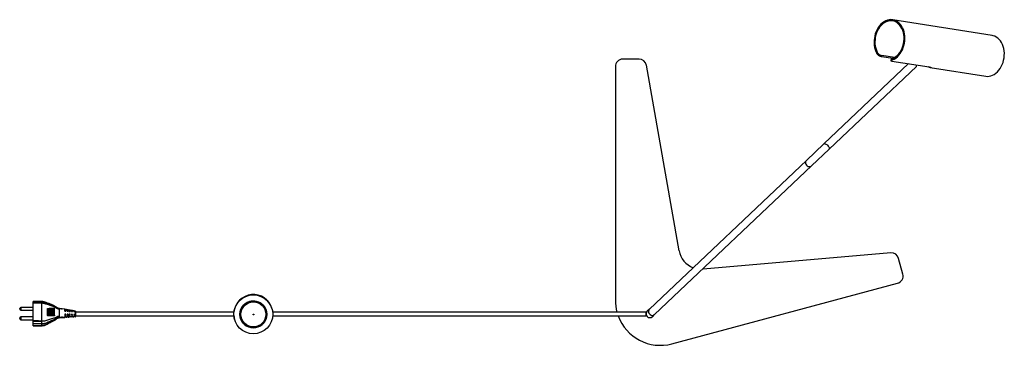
# Model space of a CAD drawing. Header units: millimetres. Extents: x 541 to 917, y 339 to 680.
# Tile 3 of 4: x 643 to 774, y 636 to 680. Entities that reach past the tile are written whole.
import ezdxf

# ---------------------------------------------------------------- set-up
doc = ezdxf.new("R2010")
doc.units = ezdxf.units.MM

msp = doc.modelspace()

# ---------------------------------------------------------------- linework, layer by layer
at = {"color": 7, "linetype": 'Continuous', "lineweight": 25}
for p, q in [((772.38, 677.49), (759.11, 679.6)), ((725.25, 674.35), (723.09, 674.35)), ((756.99, 675.11), (757.04, 675.28)), ((757.64, 674.82), (757.6, 674.67)), ((759.12, 674.43), (757.6, 674.67)), ((759.35, 674.55), (757.64, 674.82)), ((758.91, 674.31), (758.87, 674.16)), ((759.12, 674.43), (759.07, 674.26)), ((722.09, 673.35), (722.09, 642.17)), ((730.61, 648.79), (726.23, 673.53)), ((761.22, 673.75), (749.93, 663.05)), ((750.62, 662.33), (762.27, 673.36)), ((758.99, 674.1), (763.96, 673.31)), ((764.13, 673.23), (771.52, 672.06)), ((749.93, 663.05), (747.59, 660.84)), ((748.28, 660.11), (750.62, 662.33)), ((747.59, 660.84), (726.64, 641)), ((727.33, 640.27), (748.28, 660.11)), ((758.85, 648.5), (733.82, 646.32)), ((760.46, 645.67), (759.9, 647.76)), ((733.82, 646.32), (733.71, 646.31)), ((729.64, 636.38), (759.76, 644.45)), ((645.49, 642.03), (644.39, 642.03)), ((644.39, 642.02), (644.39, 642.03)), ((645.49, 642.02), (644.39, 642.02)), ((644.39, 641.89), (644.39, 642.02)), ((644.39, 641.89), (645.49, 641.89)), ((644.39, 641.81), (644.39, 641.89)), ((645.49, 641.81), (644.39, 641.81)), ((644.39, 639.48), (644.39, 641.81)), ((645.49, 642.02), (645.49, 642.02)), ((645.49, 642.02), (645.49, 641.89)), ((645.49, 641.89), (645.49, 641.89)), ((645.49, 641.81), (645.49, 639.43)), ((645.49, 641.81), (645.49, 641.81)), ((642.59, 641), (642.59, 641.08)), ((644.39, 641.23), (642.74, 641.23)), ((642.74, 640.85), (644.39, 640.85)), ((646.28, 640.16), (646.28, 641.1)), ((646.28, 641.1), (646.3, 641.1)), ((646.28, 640.16), (646.3, 640.16)), ((646.3, 640.16), (646.3, 641.1)), ((646.43, 640.16), (646.43, 641.1)), ((646.43, 641.1), (646.45, 641.1)), ((646.43, 640.16), (646.45, 640.16)), ((646.45, 640.16), (646.45, 641.1)), ((646.57, 640.17), (646.57, 641.11)), ((646.57, 641.11), (646.6, 641.11)), ((646.57, 640.17), (646.6, 640.17)), ((646.6, 640.17), (646.6, 641.11)), ((646.72, 640.17), (646.72, 641.11)), ((646.72, 641.11), (646.75, 641.11)), ((646.72, 640.17), (646.75, 640.17)), ((646.75, 640.17), (646.75, 641.11)), ((646.87, 640.18), (646.87, 641.12)), ((646.87, 641.12), (646.89, 641.12)), ((646.87, 640.18), (646.89, 640.18)), ((646.89, 640.18), (646.89, 641.12)), ((647.02, 640.18), (647.02, 641.12)), ((647.02, 641.12), (647.04, 641.12)), ((647.02, 640.18), (647.04, 640.19)), ((647.04, 640.19), (647.04, 641.12)), ((647.17, 640.19), (647.17, 641.13)), ((647.17, 641.13), (647.22, 641.13)), ((647.17, 640.19), (647.22, 640.19)), ((647.22, 640.19), (647.22, 641.13)), ((647.22, 640.19), (647.22, 640.1)), ((647.84, 641.05), (647.84, 641.01)), ((647.84, 639.99), (647.84, 640.05)), ((648.19, 641.05), (648.25, 641.05)), ((648.61, 640.99), (648.25, 641.05)), ((648.31, 639.93), (649.51, 640.04)), ((648.61, 640.99), (648.63, 640.98)), ((648.61, 640.72), (648.74, 640.72)), ((648.74, 640.34), (648.61, 640.34)), ((648.74, 640.28), (648.61, 640.28)), ((648.61, 639.99), (648.74, 640.02)), ((648.63, 640.98), (648.74, 640.95)), ((649.57, 640.82), (648.63, 640.98)), ((648.91, 640.91), (649.04, 640.88)), ((648.91, 640.71), (649.04, 640.7)), ((649.04, 640.33), (648.91, 640.33)), ((649.04, 640.28), (648.91, 640.28)), ((648.91, 640.06), (649.04, 640.09)), ((649.21, 640.84), (649.34, 640.81)), ((649.21, 640.7), (649.34, 640.69)), ((649.34, 640.31), (649.21, 640.32)), ((649.21, 640.32), (649.21, 640.12)), ((649.34, 640.28), (649.21, 640.28)), ((649.21, 640.12), (649.34, 640.15)), ((649.34, 640.02), (649.21, 640)), ((649.34, 640.81), (649.34, 640.69)), ((649.34, 640.15), (649.34, 640.31)), ((649.51, 640.68), (649.51, 640.77)), ((649.51, 640.77), (649.64, 640.74)), ((649.51, 640.68), (649.64, 640.68)), ((649.64, 640.3), (649.51, 640.31)), ((649.51, 640.31), (649.51, 640.18)), ((649.64, 640.28), (649.51, 640.28)), ((649.51, 640.18), (649.64, 640.21)), ((649.64, 640.07), (649.51, 640.05)), ((649.51, 640.05), (649.51, 640.04)), ((649.64, 640.8), (649.57, 640.82)), ((649.59, 640.06), (649.64, 640.06)), ((649.64, 640.8), (649.64, 640.8)), ((649.81, 640.78), (649.64, 640.8)), ((649.64, 640.74), (649.64, 640.68)), ((649.64, 640.21), (649.64, 640.3)), ((649.64, 640.05), (649.64, 640.07)), ((649.64, 640.05), (649.81, 640.06)), ((649.81, 640.77), (649.81, 640.78)), ((649.94, 640.74), (649.81, 640.77)), ((649.81, 640.67), (649.81, 640.71)), ((649.81, 640.71), (649.94, 640.68)), ((649.81, 640.67), (649.94, 640.66)), ((649.94, 640.29), (649.81, 640.29)), ((649.81, 640.29), (649.81, 640.24)), ((649.94, 640.28), (649.81, 640.28)), ((649.81, 640.24), (649.94, 640.27)), ((649.94, 640.13), (649.81, 640.1)), ((649.81, 640.1), (649.81, 640.06)), ((649.81, 640.06), (649.94, 640.07)), ((649.85, 640.11), (649.94, 640.11)), ((649.94, 640.75), (649.94, 640.74)), ((650.02, 640.74), (649.94, 640.75)), ((649.94, 640.68), (649.94, 640.66)), ((649.94, 640.27), (649.94, 640.29)), ((649.94, 640.08), (649.94, 640.13)), ((649.94, 640.08), (650.02, 640.08)), ((650.02, 640.74), (650.02, 640.74)), ((650.02, 640.08), (650.02, 640.08)), ((675.46, 640.78), (675.46, 640.79)), ((675.48, 640.8), (675.48, 640.8)), ((676.27, 641.05), (676.26, 641.08)), ((726.16, 640.61), (726.16, 640.11)), ((726.64, 641), (726.35, 640.72)), ((727.04, 639.99), (727.33, 640.27)), ((642.59, 639.74), (642.59, 639.82)), ((644.39, 639.97), (642.74, 639.97)), ((642.74, 639.59), (644.39, 639.59)), ((644.39, 639.48), (644.9, 639.48)), ((644.39, 639.37), (644.39, 639.48)), ((645.49, 639.37), (644.39, 639.37)), ((644.39, 639.1), (644.39, 639.37)), ((644.39, 639.1), (645.49, 639.1)), ((644.39, 639.02), (644.39, 639.1)), ((645.49, 639.02), (644.39, 639.02)), ((644.39, 638.8), (644.39, 639.02)), ((644.39, 638.8), (645.49, 638.8)), ((644.39, 638.79), (644.39, 638.8)), ((644.39, 638.79), (645.49, 638.79)), ((644.9, 639.48), (645.49, 639.43)), ((645.49, 639.37), (645.49, 639.1)), ((645.49, 639.1), (645.49, 639.1)), ((645.49, 639.02), (645.49, 638.8)), ((645.49, 638.8), (645.49, 638.8)), ((647.84, 639.85), (648.61, 639.9)), ((648.74, 639.94), (648.61, 639.93)), ((648.61, 639.93), (648.61, 639.91)), ((648.74, 639.92), (648.74, 639.94)), ((648.75, 639.91), (648.91, 639.92)), ((649.04, 639.98), (648.91, 639.96)), ((648.91, 639.96), (648.91, 639.93)), ((649.05, 639.93), (649.21, 639.94)), ((649.35, 639.95), (649.51, 639.96)), ((649.65, 639.96), (649.81, 639.97)), ((649.94, 639.98), (650.03, 639.99)), ((671.21, 639.88), (671.21, 639.89)), ((671.21, 639.89), (671.27, 639.61)), ((671.27, 639.61), (671.28, 639.58)), ((672.08, 639.8), (672.08, 639.8)), ((672.1, 639.8), (672.1, 639.8))]:
    msp.add_line(p, q, dxfattribs=at)
at = {"color": 8, "linetype": 'Continuous', "lineweight": 25}
for p, q in [((642.74, 641.23), (642.74, 640.86)), ((642.74, 640.86), (642.74, 640.85)), ((642.74, 639.97), (642.74, 639.59))]:
    msp.add_line(p, q, dxfattribs=at)
at = {"color": 7, "linetype": 'Continuous', "lineweight": 25, "flags": 128}
for points in [[(759.07, 674.26), (759.3, 674.36), (759.52, 674.5), (759.73, 674.67), (759.92, 674.87), (760.1, 675.09), (760.26, 675.34), (760.4, 675.61), (760.51, 675.89), (760.61, 676.19), (760.68, 676.49), (760.72, 676.8), (760.73, 677.11), (760.72, 677.42), (760.68, 677.72), (760.62, 678.01), (760.53, 678.29), (760.42, 678.55), (760.28, 678.78), (760.13, 678.99), (759.95, 679.18), (759.76, 679.33), (759.55, 679.45), (759.34, 679.54), (759.11, 679.6), (758.88, 679.62), (758.64, 679.6), (758.41, 679.55), (758.18, 679.46), (757.96, 679.34), (757.74, 679.19), (757.54, 679.01), (757.35, 678.8), (757.18, 678.56), (757.03, 678.31), (756.9, 678.03), (756.79, 677.74), (756.71, 677.44), (756.66, 677.14), (756.62, 676.82), (756.62, 676.51), (756.64, 676.21), (756.69, 675.91), (756.77, 675.63), (756.87, 675.36), (756.99, 675.11)], [(759.12, 674.43), (759.34, 674.55), (759.55, 674.69), (759.75, 674.87), (759.93, 675.07), (760.1, 675.3), (760.24, 675.55), (760.37, 675.82), (760.47, 676.1), (760.54, 676.4), (760.59, 676.7), (760.62, 677), (760.62, 677.31), (760.59, 677.6), (760.53, 677.89), (760.45, 678.16), (760.34, 678.42), (760.21, 678.65), (760.06, 678.86), (759.89, 679.04), (759.71, 679.19), (759.51, 679.31), (759.3, 679.4), (759.08, 679.45), (758.85, 679.47), (758.62, 679.45), (758.39, 679.39), (758.17, 679.3), (757.95, 679.18), (757.75, 679.03), (757.55, 678.84), (757.37, 678.63), (757.21, 678.4), (757.07, 678.14), (756.96, 677.87), (756.86, 677.58), (756.79, 677.28), (756.75, 676.98), (756.73, 676.68), (756.74, 676.38), (756.78, 676.08), (756.84, 675.8), (756.93, 675.53), (757.04, 675.28)], [(771.52, 672.06), (771.75, 672.04), (771.99, 672.06), (772.22, 672.11), (772.45, 672.2), (772.67, 672.32), (772.89, 672.47), (773.09, 672.65), (773.28, 672.86), (773.45, 673.1), (773.6, 673.36), (773.73, 673.63), (773.84, 673.92), (773.92, 674.22), (773.97, 674.53), (774, 674.84), (774.01, 675.16), (773.98, 675.46), (773.93, 675.76), (773.85, 676.04), (773.75, 676.31), (773.63, 676.56), (773.48, 676.78), (773.32, 676.98), (773.13, 677.15), (772.93, 677.29), (772.72, 677.4)], [(772.72, 677.4), (772.5, 677.47), (772.38, 677.49)], [(675.57, 640.41), (675.54, 640.66), (675.5, 640.81)]]:
    msp.add_lwpolyline(points, dxfattribs=at)
at = {"color": 8, "linetype": 'Continuous', "lineweight": 25, "flags": 128}
for points in [[(749.93, 663.05), (749.95, 663.07), (750.02, 663.08), (750.1, 663.06), (750.2, 663.02), (750.3, 662.95), (750.4, 662.86), (750.49, 662.76), (750.57, 662.65), (750.62, 662.55), (750.65, 662.46), (750.65, 662.38), (750.62, 662.33)], [(747.59, 660.84), (747.55, 660.79), (747.49, 660.69), (747.47, 660.57), (747.48, 660.44), (747.52, 660.32), (747.6, 660.2), (747.7, 660.11), (747.81, 660.04), (747.94, 660.01), (748.06, 660.01), (748.18, 660.05), (748.28, 660.11)], [(650.02, 639.99), (650.02, 640.02), (650.02, 640.04), (650.02, 640.08), (650.02, 640.08), (650.02, 640.08)], [(726.64, 641), (726.6, 640.95), (726.54, 640.85), (726.52, 640.73), (726.53, 640.6), (726.57, 640.47), (726.65, 640.36), (726.75, 640.27), (726.86, 640.2), (726.99, 640.17), (727.11, 640.17), (727.23, 640.2), (727.33, 640.27)]]:
    msp.add_lwpolyline(points, dxfattribs=at)
at = {"color": 7, "linetype": 'Continuous', "lineweight": 25}
for centre, radius in [((673.78, 640.31), 2.6), ((673.78, 640.3), 1.8), ((673.78, 640.29), 1.75), ((673.78, 640.29), 1.67), ((673.79, 640.28), 0.0502)]:
    msp.add_circle(centre, radius, dxfattribs=at)
for centre, radius, start, end in [((723.09, 673.35), 1, 90, 180), ((725.25, 673.35), 1, 10.0331, 90), ((762.1, 673.48), 0.203, 326.4616, 31.2367), ((733.56, 649.31), 3, 190.0331, 248.6276), ((758.94, 647.5), 1, 15, 94.9669), ((759.5, 645.41), 1, 285, 15), ((673.77, 640.34), 2.6, 16.415, 174.0493), ((673.78, 640.3), 1.77, 3.5007, 196.3971), ((673.78, 640.3), 1.77, 16.4132, 196.3956), ((673.78, 640.3), 1.75, 16.4132, 196.3956), ((728.09, 642.17), 6, 180, 195.1042), ((642.74, 641.08), 0.15, 90, 180), ((642.74, 641), 0.15, 180, 270), ((646.23, 640.24), 0.0925, 277.2141, 299.5637), ((646.23, 641.17), 0.0876, 278.5965, 299.9507), ((646.36, 641.25), 0.166, 250.0206, 294.2874), ((646.36, 640.31), 0.166, 250.0206, 294.2874), ((646.51, 641.26), 0.166, 249.7971, 294.5109), ((646.51, 640.32), 0.166, 249.7971, 294.5109), ((646.66, 641.26), 0.165, 249.5733, 294.7347), ((646.66, 640.32), 0.165, 249.5733, 294.7347), ((646.8, 641.27), 0.163, 249.2371, 295.3781), ((646.8, 640.33), 0.163, 249.2371, 295.3781), ((646.95, 641.27), 0.163, 248.9561, 295.1988), ((646.95, 640.33), 0.163, 248.9561, 295.1988), ((647.1, 641.28), 0.163, 248.9002, 295.4078), ((647.1, 640.34), 0.163, 248.9002, 295.4078), ((650.01, 640.01), 0.02, 273.8435, 2.1317), ((673.78, 640.3), 1.8, 196.4147, 3.4831), ((728.09, 642.17), 6, 200.1357, 285), ((726.69, 640.36), 0.5, 133.4423, 313.4423), ((726.69, 640.36), 0.5, 133.4423, 256.7228), ((726.69, 640.36), 0.5, 256.7228, 313.4423), ((642.74, 639.82), 0.15, 90, 180), ((642.74, 639.74), 0.15, 180, 270)]:
    msp.add_arc(centre, radius, start, end, dxfattribs=at)
for points, knots in [([(757.6, 674.67), (757.56, 674.68), (757.48, 674.7), (757.35, 674.76), (757.21, 674.85), (757.08, 674.97), (757.02, 675.06), (756.99, 675.11)], [0, 0, 0, 0, 0.189323, 0.378528, 0.571124, 0.775371, 1, 1, 1, 1]), ([(757.04, 675.28), (757.08, 675.22), (757.15, 675.1), (757.32, 674.97), (757.47, 674.88), (757.58, 674.84), (757.63, 674.83), (757.64, 674.82)], [0, 0, 0, 0, 0.302235, 0.516534, 0.731584, 0.927824, 1, 1, 1, 1]), ([(759.07, 674.26), (759.02, 674.24), (758.93, 674.2), (758.86, 674.16), (758.87, 674.13), (758.92, 674.11), (758.97, 674.11), (758.99, 674.1)], [0, 0, 0, 0, 0.25211, 0.505501, 0.72652, 0.925244, 1, 1, 1, 1]), ([(758.92, 674.31), (758.92, 674.32), (758.93, 674.33), (758.99, 674.37), (759.08, 674.41), (759.12, 674.43)], [0, 0, 0, 0, 0.219691, 0.580088, 1, 1, 1, 1]), ([(763.96, 673.31), (764.03, 673.3), (764.15, 673.28), (764.22, 673.24), (764.19, 673.22), (764.06, 673.24), (763.9, 673.31), (763.83, 673.34)], [0, 0, 0, 0, 0.195982, 0.391638, 0.595626, 0.805959, 1, 1, 1, 1]), ([(647.98, 641.06), (647.94, 641.07), (647.86, 641.08), (647.73, 641.11), (647.61, 641.18), (647.42, 641.3), (647.17, 641.45), (646.85, 641.6), (646.49, 641.74), (646.16, 641.87), (645.84, 641.97), (645.63, 642.02), (645.52, 642.03), (645.49, 642.04)], [0, 0, 0, 0, 0.044517, 0.091701, 0.141777, 0.201653, 0.343145, 0.469889, 0.603559, 0.763207, 0.868111, 0.972193, 1, 1, 1, 1]), ([(645.49, 642.02), (645.49, 642.02), (645.49, 642.03), (645.49, 642.04), (645.49, 642.03), (645.49, 642.03)], [0, 0, 0, 0, 0.146585, 0.919175, 1, 1, 1, 1]), ([(647.84, 641.05), (647.84, 641.05), (647.81, 641.05), (647.71, 641.08), (647.49, 641.23), (647.15, 641.45), (646.68, 641.65), (646.2, 641.84), (645.81, 641.97), (645.56, 642.01), (645.49, 642.02), (645.49, 642.02)], [0, 0, 0, 0, 0.000002, 0.036467, 0.113516, 0.31418, 0.51505, 0.714899, 0.914008, 0.999999, 1, 1, 1, 1]), ([(645.49, 641.81), (645.49, 641.81), (645.49, 641.84), (645.49, 641.87), (645.49, 641.89), (645.49, 641.89)], [0, 0, 0, 0, 0.136987, 0.568486, 1, 1, 1, 1]), ([(645.49, 641.89), (645.57, 641.88), (645.82, 641.84), (646.22, 641.71), (646.7, 641.54), (647.18, 641.35), (647.51, 641.14), (647.73, 641.03), (647.81, 641.01), (647.83, 641.01), (647.84, 641.01), (647.84, 641.01)], [0, 0, 0, 0, 0.095396, 0.297245, 0.499457, 0.702537, 0.905919, 0.967203, 0.991037, 0.998994, 1, 1, 1, 1]), ([(647.84, 641.01), (647.84, 641.01), (647.83, 641.01), (647.8, 641.01), (647.73, 641.02), (647.5, 641.12), (647.16, 641.3), (646.68, 641.49), (646.2, 641.64), (645.81, 641.76), (645.57, 641.8), (645.49, 641.81), (645.49, 641.81)], [0, 0, 0, 0, 0.001007, 0.00908, 0.033435, 0.096994, 0.300982, 0.504562, 0.706916, 0.908873, 0.999998, 1, 1, 1, 1]), ([(647.84, 640.05), (647.78, 640.04), (647.65, 640.02), (647.48, 639.92), (647.32, 639.84), (647.01, 639.73), (646.66, 639.64), (646.31, 639.51), (646.05, 639.43), (645.77, 639.38), (645.59, 639.41), (645.49, 639.43)], [0, 0, 0, 0, 0.077677, 0.155762, 0.233796, 0.311121, 0.556525, 0.667295, 0.777065, 0.886139, 1, 1, 1, 1]), ([(646.25, 641.08), (646.25, 641.04), (646.25, 640.8), (646.25, 640.49), (646.24, 640.22), (646.24, 640.14)], [0, 0, 0, 0, 0.151068, 0.755506, 1, 1, 1, 1]), ([(647.22, 640.1), (647.04, 640.11), (646.71, 640.13), (646.39, 640.14), (646.24, 640.14)], [0, 0, 0, 0, 0.555545, 1, 1, 1, 1]), ([(648.25, 641.05), (648.16, 641.06), (648.04, 641.06), (647.92, 641.06), (647.89, 641.06), (647.87, 641.06), (647.86, 641.06), (647.85, 641.06), (647.84, 641.05), (647.84, 641.05), (647.84, 641.05), (647.84, 641.05), (647.84, 641.05)], [0, 0, 0, 0, 0.689726, 0.789292, 0.856736, 0.90267, 0.934214, 0.963859, 0.978897, 0.989796, 0.997442, 1, 1, 1, 1]), ([(647.84, 641.01), (647.84, 640.96), (647.84, 640.83), (647.84, 640.57), (647.84, 640.28), (647.84, 640.11), (647.84, 640.05)], [0, 0, 0, 0, 0.169412, 0.4999643, 0.8305484, 1, 1, 1, 1]), ([(648.61, 640.72), (648.61, 640.79), (648.61, 640.9), (648.61, 640.97), (648.61, 640.99)], [0, 0, 0, 0, 0.701393, 1, 1, 1, 1]), ([(648.61, 640.34), (648.61, 640.25), (648.61, 640.13), (648.61, 640.02), (648.61, 639.99)], [0, 0, 0, 0, 0.758795, 1, 1, 1, 1]), ([(648.74, 640.95), (648.74, 640.91), (648.74, 640.84), (648.74, 640.74), (648.74, 640.72)], [0, 0, 0, 0, 0.708259, 1, 1, 1, 1]), ([(648.74, 640.02), (648.74, 640.1), (648.74, 640.21), (648.74, 640.31), (648.74, 640.34)], [0, 0, 0, 0, 0.7775505, 1, 1, 1, 1]), ([(648.91, 640.71), (648.91, 640.77), (648.91, 640.85), (648.91, 640.9), (648.91, 640.91)], [0, 0, 0, 0, 0.772686, 1, 1, 1, 1]), ([(648.91, 640.33), (648.91, 640.25), (648.91, 640.16), (648.91, 640.07), (648.91, 640.06)], [0, 0, 0, 0, 0.84219, 1, 1, 1, 1]), ([(649.04, 640.88), (649.04, 640.84), (649.04, 640.79), (649.04, 640.72), (649.04, 640.7)], [0, 0, 0, 0, 0.705669, 1, 1, 1, 1]), ([(649.04, 640.09), (649.04, 640.15), (649.04, 640.23), (649.04, 640.31), (649.04, 640.33)], [0, 0, 0, 0, 0.767407, 1, 1, 1, 1]), ([(649.21, 640.7), (649.21, 640.74), (649.21, 640.8), (649.21, 640.83), (649.21, 640.84)], [0, 0, 0, 0, 0.856164, 1, 1, 1, 1]), ([(649.21, 640), (649.21, 639.97), (649.21, 639.94), (649.21, 639.95), (649.21, 639.95)], [0, 0, 0, 0, 0.723714, 1, 1, 1, 1]), ([(649.34, 639.95), (649.34, 639.95), (649.34, 639.95), (649.34, 639.99), (649.34, 640.02)], [0, 0, 0, 0, 0.364585, 1, 1, 1, 1]), ([(649.51, 640.04), (649.51, 640.01), (649.51, 639.96), (649.51, 639.96), (649.51, 639.96)], [0, 0, 0, 0, 0.675785, 1, 1, 1, 1]), ([(649.64, 639.97), (649.64, 639.97), (649.64, 639.98), (649.64, 640.02), (649.64, 640.05)], [0, 0, 0, 0, 0.421657, 1, 1, 1, 1]), ([(649.81, 640.06), (649.81, 640.04), (649.81, 639.99), (649.81, 639.98), (649.81, 639.98)], [0, 0, 0, 0, 0.525732, 1, 1, 1, 1]), ([(649.94, 640.75), (649.94, 640.75), (649.94, 640.75), (649.94, 640.75), (649.94, 640.75)], [0, 0, 0, 0, 0.039727, 1, 1, 1, 1]), ([(649.94, 639.98), (649.94, 639.99), (649.94, 640), (649.94, 640.05), (649.94, 640.08)], [0, 0, 0, 0, 0.466604, 1, 1, 1, 1]), ([(650.02, 640.08), (650.02, 640.08), (650.02, 640.1), (650.02, 640.14), (650.02, 640.23), (650.02, 640.36), (650.02, 640.45), (650.02, 640.54), (650.02, 640.63), (650.02, 640.7), (650.02, 640.73), (650.02, 640.74), (650.02, 640.74), (650.02, 640.74)], [0, 0, 0, 0, 0.000007, 0.06217, 0.208401, 0.354158, 0.499886, 0.536244, 0.682504, 0.828618, 0.973187, 0.999993, 1, 1, 1, 1]), ([(650.03, 640.72), (650.03, 640.72), (650.03, 640.72), (650.03, 640.73), (650.03, 640.73), (650.02, 640.74), (650.02, 640.74), (650.02, 640.74)], [0, 0, 0, 0, 0.08921, 0.274075, 0.516052, 0.758026, 1, 1, 1, 1]), ([(650.02, 640.08), (650.02, 640.08), (650.02, 640.09), (650.03, 640.09), (650.03, 640.09), (650.03, 640.1), (650.03, 640.1), (650.03, 640.1)], [0, 0, 0, 0, 0.240193, 0.480386, 0.720582, 0.910779, 1, 1, 1, 1]), ([(650.03, 640.72), (650.03, 640.71), (650.03, 640.69), (650.03, 640.61), (650.03, 640.53), (650.03, 640.45), (650.03, 640.36), (650.03, 640.24), (650.03, 640.15), (650.03, 640.11), (650.03, 640.1)], [0, 0, 0, 0, 0.170909, 0.317183, 0.463529, 0.499899, 0.645729, 0.791595, 0.937908, 1, 1, 1, 1]), ([(671.19, 640.61), (670.83, 640.61), (669.91, 640.61), (668.4, 640.61), (666.6, 640.61), (664.7, 640.61), (662.69, 640.61), (660.62, 640.61), (658.47, 640.61), (656.27, 640.61), (653.95, 640.61), (651.86, 640.61), (650.54, 640.61), (650.03, 640.61)], [0, 0, 0, 0, 0.050123, 0.130308, 0.215185, 0.304957, 0.399817, 0.499941, 0.599323, 0.703687, 0.81318, 0.927948, 1, 1, 1, 1]), ([(650.03, 640.11), (650.51, 640.11), (651.77, 640.11), (653.76, 640.11), (655.99, 640.11), (658.1, 640.11), (660.1, 640.11), (662, 640.11), (663.86, 640.11), (665.67, 640.11), (667.42, 640.11), (669.07, 640.11), (670.31, 640.11), (671, 640.11), (671.18, 640.11)], [0, 0, 0, 0, 0.0678028, 0.1782092, 0.2832324, 0.3830323, 0.4777685, 0.5676004, 0.6526863, 0.7409864, 0.8239438, 0.9017872, 0.9747358, 1, 1, 1, 1]), ([(650.03, 640.1), (650.03, 640.08), (650.03, 640.03), (650.03, 640), (650.03, 640.01), (650.03, 640.01)], [0, 0, 0, 0, 0.493331, 0.98333, 1, 1, 1, 1]), ([(671.18, 640.17), (671.18, 640.16), (671.18, 640.11), (671.19, 640.04), (671.2, 639.96), (671.21, 639.9), (671.21, 639.88), (671.21, 639.88), (671.21, 639.88)], [0, 0, 0, 0, 0.071593, 0.284924, 0.498739, 0.713742, 0.928797, 1, 1, 1, 1]), ([(726.16, 640.61), (726.1, 640.61), (725.96, 640.61), (725.78, 640.61), (725.62, 640.61), (725.43, 640.61), (725.25, 640.61), (725.1, 640.61), (724.99, 640.61), (724.9, 640.61), (724.84, 640.61), (724.78, 640.61), (724.66, 640.61), (724.54, 640.61), (724.44, 640.61), (724.36, 640.61), (724.3, 640.61), (724.26, 640.61), (724.2, 640.61), (724.14, 640.61), (724.03, 640.61), (723.88, 640.61), (723.65, 640.61), (723.36, 640.61), (723.03, 640.61), (722.67, 640.61), (722.24, 640.61), (721.76, 640.61), (721.25, 640.61), (720.72, 640.61), (720.12, 640.61), (719.48, 640.61), (718.82, 640.61), (718.15, 640.61), (717.41, 640.61), (716.64, 640.61), (715.84, 640.61), (715.04, 640.61), (714.17, 640.61), (713.28, 640.61), (712.4, 640.61), (711.55, 640.61), (710.63, 640.61), (709.65, 640.61), (708.6, 640.61), (707.5, 640.61), (706.34, 640.61), (705.13, 640.61), (703.87, 640.61), (702.57, 640.61), (701.22, 640.61), (699.69, 640.61), (697.98, 640.61), (696.08, 640.61), (694.17, 640.61), (692.29, 640.61), (690.76, 640.61), (689.57, 640.61), (688.72, 640.61), (687.89, 640.61), (687.08, 640.61), (686.3, 640.61), (685.52, 640.61), (684.71, 640.61), (683.83, 640.61), (682.87, 640.61), (681.81, 640.61), (680.66, 640.61), (679.42, 640.61), (678.08, 640.61), (677.04, 640.61), (676.46, 640.61), (676.35, 640.61)], [0, 0, 0, 0, 0.001407, 0.002967, 0.004785, 0.006886, 0.010999, 0.015353, 0.019402, 0.022727, 0.025961, 0.029334, 0.032825, 0.04782, 0.062712, 0.077508, 0.092809, 0.108258, 0.123527, 0.159457, 0.195948, 0.23902, 0.282542, 0.325811, 0.358418, 0.391059, 0.423485, 0.456006, 0.481586, 0.507031, 0.532304, 0.557665, 0.577184, 0.59655, 0.615705, 0.634834, 0.649805, 0.664664, 0.679364, 0.693888, 0.704777, 0.715579, 0.72632, 0.737039, 0.747751, 0.758323, 0.768804, 0.779282, 0.789841, 0.800538, 0.811258, 0.821989, 0.83647, 0.851041, 0.865654, 0.879963, 0.893809, 0.900407, 0.906852, 0.91313, 0.919229, 0.925135, 0.93084, 0.936813, 0.943365, 0.950659, 0.958612, 0.967255, 0.976626, 0.986762, 0.9975, 1, 1, 1, 1]), ([(676.35, 640.11), (676.71, 640.11), (677.43, 640.11), (678.49, 640.11), (679.54, 640.11), (680.58, 640.11), (682.01, 640.11), (683.83, 640.11), (686.04, 640.11), (688.27, 640.11), (690.5, 640.11), (692.74, 640.11), (694.96, 640.11), (696.92, 640.11), (698.6, 640.11), (700.02, 640.11), (701.41, 640.11), (702.76, 640.11), (704.08, 640.11), (705.36, 640.11), (706.59, 640.11), (707.77, 640.11), (708.87, 640.11), (709.91, 640.11), (710.89, 640.11), (711.87, 640.11), (712.83, 640.11), (713.76, 640.11), (714.61, 640.11), (715.39, 640.11), (716.16, 640.11), (716.91, 640.11), (717.64, 640.11), (718.3, 640.11), (719, 640.11), (719.7, 640.11), (720.38, 640.11), (720.98, 640.11), (721.5, 640.11), (721.96, 640.11), (722.43, 640.11), (722.89, 640.11), (723.3, 640.11), (723.58, 640.11), (723.77, 640.11), (723.91, 640.11), (724.01, 640.11), (724.1, 640.11), (724.16, 640.11), (724.21, 640.11), (724.25, 640.11), (724.31, 640.11), (724.36, 640.11), (724.43, 640.11), (724.51, 640.11), (724.59, 640.11), (724.66, 640.11), (724.72, 640.11), (724.79, 640.11), (724.89, 640.11), (725.01, 640.11), (725.14, 640.11), (725.3, 640.11), (725.46, 640.11), (725.63, 640.11), (725.8, 640.11), (725.98, 640.11), (726.1, 640.11), (726.16, 640.11)], [0, 0, 0, 0, 0.0081305, 0.0162548, 0.0239933, 0.0318352, 0.0397732, 0.0562198, 0.0729134, 0.0897544, 0.106649, 0.1235647, 0.1404507, 0.1572468, 0.1683162, 0.1793243, 0.1902189, 0.2010237, 0.2117845, 0.2225605, 0.2334169, 0.2442163, 0.2549553, 0.2657139, 0.2765648, 0.2875683, 0.3009087, 0.3143542, 0.3279082, 0.3415536, 0.3552598, 0.3725617, 0.3900618, 0.4076744, 0.4253096, 0.4516171, 0.4782082, 0.5049363, 0.5315886, 0.5582394, 0.5850737, 0.6272327, 0.6692527, 0.7114954, 0.7401028, 0.7687176, 0.7974988, 0.8260525, 0.8544182, 0.8723761, 0.8902267, 0.9076742, 0.9251032, 0.9368437, 0.9483442, 0.9592922, 0.9626263, 0.966763, 0.9715567, 0.9767376, 0.981995, 0.9861951, 0.9900336, 0.9933505, 0.9954416, 0.9971959, 0.9986774, 1, 1, 1, 1]), ([(644.9, 639.48), (645, 639.47), (645.13, 639.46), (645.28, 639.43), (645.35, 639.42), (645.4, 639.41), (645.43, 639.4), (645.45, 639.4), (645.47, 639.39), (645.48, 639.38), (645.49, 639.38), (645.49, 639.37), (645.49, 639.37), (645.49, 639.37)], [0, 0, 0, 0, 0.489969, 0.65546, 0.76668, 0.841604, 0.892276, 0.926759, 0.950452, 0.973569, 0.983607, 0.99375, 1, 1, 1, 1]), ([(645.49, 639.1), (645.49, 639.1), (645.55, 639.09), (645.67, 639.07), (645.86, 639.08), (646.08, 639.14), (646.35, 639.26), (646.63, 639.4), (646.94, 639.52), (647.21, 639.63), (647.46, 639.77), (647.64, 639.93), (647.79, 639.98), (647.84, 639.99), (647.84, 639.99)], [0, 0, 0, 0, 0.000002, 0.067791, 0.135527, 0.22962, 0.32412, 0.48504, 0.599303, 0.713513, 0.826838, 0.938254, 0.999998, 1, 1, 1, 1]), ([(647.84, 639.87), (647.84, 639.87), (647.79, 639.86), (647.66, 639.83), (647.48, 639.69), (647.23, 639.55), (646.96, 639.44), (646.65, 639.32), (646.36, 639.18), (646.09, 639.06), (645.87, 639.01), (645.67, 638.99), (645.55, 639.01), (645.49, 639.02), (645.49, 639.02)], [0, 0, 0, 0, 0.000002, 0.055854, 0.160896, 0.276083, 0.392191, 0.508364, 0.66879, 0.766229, 0.863214, 0.931634, 0.999998, 1, 1, 1, 1]), ([(645.49, 639.1), (645.49, 639.09), (645.49, 639.07), (645.49, 639.04), (645.49, 639.03), (645.49, 639.02)], [0, 0, 0, 0, 0.141088, 0.570541, 1, 1, 1, 1]), ([(645.49, 638.79), (645.5, 638.79), (645.55, 638.79), (645.66, 638.79), (645.82, 638.81), (645.97, 638.85), (646.07, 638.9), (646.12, 638.92)], [0, 0, 0, 0, 0.016493, 0.259556, 0.503427, 0.735182, 1, 1, 1, 1]), ([(645.49, 638.8), (645.49, 638.8), (645.49, 638.79), (645.49, 638.79), (645.49, 638.79)], [0, 0, 0, 0, 0.545922, 1, 1, 1, 1]), ([(646.12, 638.93), (646.21, 638.97), (646.4, 639.07), (646.63, 639.21), (646.9, 639.34), (647.14, 639.44), (647.38, 639.58), (647.49, 639.68), (647.56, 639.72), (647.56, 639.73)], [0, 0, 0, 0, 0.185576, 0.387048, 0.480242, 0.729146, 0.85555, 0.982246, 1, 1, 1, 1]), ([(647.56, 639.73), (647.6, 639.76), (647.66, 639.8), (647.76, 639.84), (647.81, 639.85), (647.84, 639.85)], [0, 0, 0, 0, 0.447343, 0.72108, 1, 1, 1, 1]), ([(647.84, 639.99), (647.84, 639.99), (647.84, 639.98), (647.84, 639.98), (647.85, 639.97), (647.89, 639.96), (648.04, 639.94), (648.19, 639.93), (648.31, 639.93)], [0, 0, 0, 0, 0.005161, 0.011801, 0.024281, 0.06984, 0.250576, 1, 1, 1, 1]), ([(648.31, 639.93), (648.21, 639.91), (648.09, 639.9), (647.96, 639.88), (647.92, 639.88), (647.89, 639.87), (647.87, 639.87), (647.86, 639.87), (647.85, 639.87), (647.85, 639.87), (647.84, 639.87), (647.84, 639.87), (647.84, 639.87), (647.84, 639.87)], [0, 0, 0, 0, 0.624357, 0.744262, 0.825268, 0.880202, 0.917671, 0.943448, 0.961412, 0.980695, 0.988501, 0.996397, 1, 1, 1, 1]), ([(647.84, 639.87), (647.84, 639.86), (647.84, 639.85), (647.84, 639.85), (647.84, 639.85)], [0, 0, 0, 0, 0.933494, 1, 1, 1, 1]), ([(649.04, 639.94), (649.04, 639.93), (649.04, 639.93), (649.04, 639.96), (649.04, 639.98)], [0, 0, 0, 0, 0.32186, 1, 1, 1, 1]), ([(650.02, 639.99), (650.02, 639.99), (650.02, 639.99), (650.02, 639.99), (650.02, 639.99)], [0, 0, 0, 0, 0.955977, 1, 1, 1, 1])]:
    msp.add_open_spline(points, degree=3, knots=knots, dxfattribs=at)
at = {"color": 8, "linetype": 'Continuous', "lineweight": 25}
msp.add_open_spline([(645.49, 638.8), (645.49, 638.8), (645.54, 638.79), (645.68, 638.79), (645.88, 638.83), (646.04, 638.88), (646.11, 638.92), (646.12, 638.93)], degree=3, knots=[0, 0, 0, 0, 0.000009, 0.252387, 0.598325, 0.960437, 1, 1, 1, 1], dxfattribs=at)

doc.saveas('drawing.dxf')
